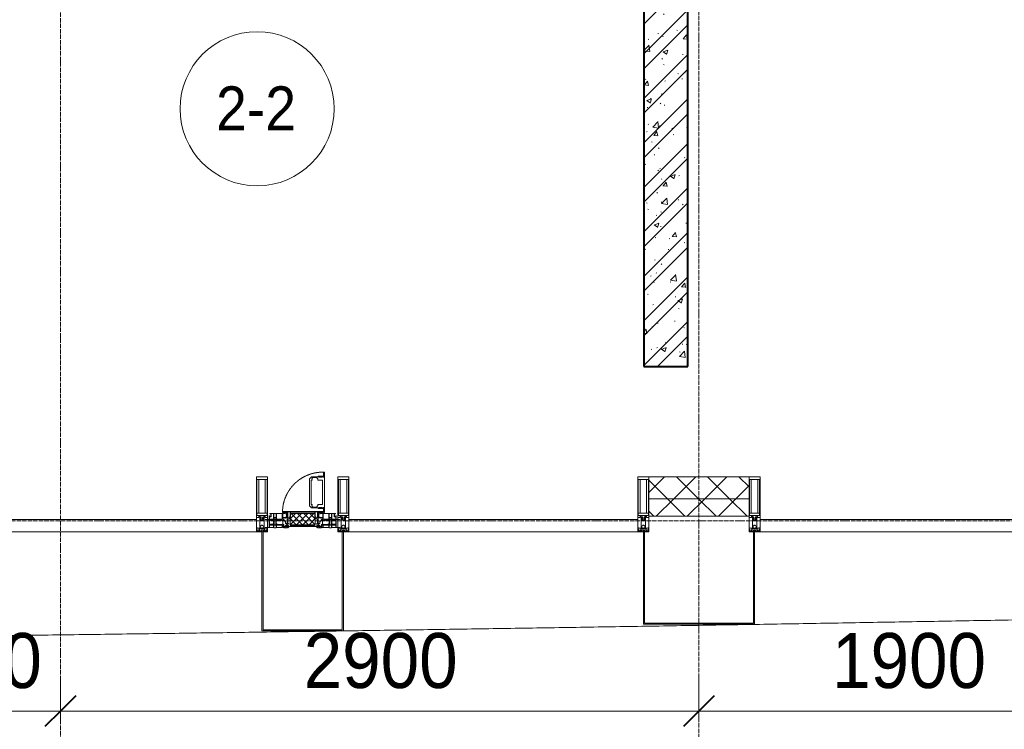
# Model space of a CAD drawing. Header units: millimetres. Extents: x 5617 to 183965, y 7718 to 172958.
# Tile 67 of 120: x 69239 to 73712, y 14453 to 17675. Entities that reach past the tile are written whole.
import ezdxf

# ---------------------------------------------------------------- set-up
doc = ezdxf.new("R2010")
doc.units = ezdxf.units.MM
for name, pattern in [('-D1-02х01', [3, 2, -1]), ('ADSK_Линия сетки', [25, 20, -2.5, 0, -2.5]), ('Линия сетки', [25, 20, -2.5, 0, -2.5])]:
    doc.linetypes.add(name, pattern=pattern)
for name, color, linetype, lineweight in [('Импосты витража', 7, 'Continuous', 18), ('Колонны', 7, 'Continuous', 18), ('Марки помещений', 7, 'Continuous', 20), ('Окна', 7, 'Continuous', 18), ('Оси', 7, 'Continuous', 9), ('Панели витража', 7, 'Continuous', 18), ('Размеры', 7, 'Continuous', 9), ('Размеры-100', 7, 'Continuous', 9), ('Стены разрез', 7, 'Continuous', 40), ('Стены штриховка', 7, 'Continuous', 40), ('Форма', 7, 'Continuous', 18), ('Элементы узлов', 7, 'Continuous', 18)]:
    doc.layers.add(name, color=color, linetype=linetype, lineweight=lineweight)
doc.styles.add('Arial', font='arial.ttf', dxfattribs={"width": 0.9, "height": 250})
doc.styles.add('Arial_3', font='arial.ttf', dxfattribs={"width": 0.9, "height": 200})
doc.dimstyles.new('Основной_2_5_мм', dxfattribs={"dimscale": 304.8, "dimtxt": 255.06485, "dimasz": 0.463911, "dimexe": 0.492126, "dimexo": 0.492126, "dimgap": 0.098425, "dimtad": 1, "dimdec": 0, "dimdsep": 46, "dimtxsty": 'Arial', "dimblk1": 'OBLIQUE', "dimblk2": 'OBLIQUE', "dimsah": 1, "dimcen": 0.09, "dimdle": 0.492126, "dimazin": 2, "dimtfac": 1, "dimtdec": 4, "dimtix": 1, "dimtmove": 0, "dimatfit": 3, "dimfxl": 1, "dimtvp": 1, "dimtolj": 1, "dimtzin": 0, "dimlwd": 20, "dimlwe": 20, "dimarcsym": 2})
pattern_1 = [(45, (0, 0), (-70.71068, 70.71068), []), (135, (0, 0), (-70.71068, -70.71068), [])]

# ---------------------------------------------------------------- blocks, each defined once
blk = doc.blocks.new('135_SLK_K4_AR_rvt-1-МКСС_К4_L05_18_600_')
at = {"layer": 'Стены разрез', "lineweight": 9, "true_color": 0xcccccc}
h = blk.add_hatch(dxfattribs=at)
h.set_pattern_fill('FP_1', color=254, style=0, pattern_type=2)
h.set_pattern_definition([(50, (0, 0), (218.62117, -19.1268), [22.86, -251.46]), (355, (0, 0), (-42.29187, 229.2684), [18.288, -201.168]), (100.451, (18.22, -1.6), (176.33107, 210.13963), [19.428, -213.708]), (46.184, (0, 60.96), (325.29495, -50.45164), [34.29, -377.19]), (96.636, (27.1, 56.76), (284.883, 296.91266), [29.142, -320.562]), (351.184, (0, 60.96), (284.8858, 296.9107), [27.432, -301.752]), (21, (30.48, 45.72), (181.93753, -122.71832), [22.86, -251.46]), (326, (30.48, 45.72), (74.16223, 221.0262), [18.288, -201.168]), (71.451, (45.64, 35.5), (256.10035, 98.30526), [19.428, -213.708]), (37.5, (0, 0), (3.70639, 101.465895), [3.353, -195.377, 3.353, -200.863, -201.93]), (37.5, (0, 0), (3.70639, 101.465895), [-402.946, 3.353, -198.577]), (7.5, (0, 0), (80.18358, 120.21653), [3.353, -113.081, 3.353, -190.805, -76.962]), (7.5, (0, 0), (80.18358, 120.21653), [-310.591, 3.353, -73.609]), (327.5, (-67.97, 0), (162.708646, -6.87497), [3.353, -72.847, 3.353, -234.391, -315.468]), (327.5, (-67.97, 0), (162.708646, -6.87497), [-313.944, 3.353, -312.115]), (317.5, (-98.45, 0), (177.75468, 30.51183), [3.353, -95.707, 3.353, -154.534, -224.028]), (317.5, (-98.45, 0), (177.75468, 30.51183), [-256.946, 3.353, -220.675])])
h.paths.add_polyline_path([(122100, 16100), (122300, 16100), (122300, 20650), (122100, 20650), (122100, 16976.3)])
h = blk.add_hatch(dxfattribs=at)
h.set_pattern_fill('FP_2', color=254, style=0, pattern_type=2)
h.set_pattern_definition([(45, (0, 0), (-101.02788, 101.02788), []), (45, (67.35, 0), (-101.02788, 101.02788), [])])
h.paths.add_polyline_path([(122100, 16100), (122300, 16100), (122300, 20650), (122100, 20650), (122100, 16976.3)])
at = {"layer": 'Стены разрез', "color": 254, "true_color": 0xcccccc}
for p, q in [((122100, 20650), (122100, 16100)), ((122300, 16100), (122300, 19100)), ((122100, 16100), (122300, 16100))]:
    blk.add_line(p, q, dxfattribs=at)
blk = doc.blocks.new('System Panel - A_PAN_Glass-7506762-МКСС_К4_L05_18_600_')
at = {"layer": 'Панели витража', "color": 254, "lineweight": 5, "true_color": 0xcccccc}
for p, q in [((656.25, 55), (-656.25, 55)), ((-656.25, 55), (-656.25, 0)), ((656.25, 0), (656.25, 55)), ((-656.25, 0), (656.25, 0))]:
    blk.add_line(p, q, dxfattribs=at)
blk = doc.blocks.new('Rectangular Mullion - 50Wx250H-2623690-МКСС_К4_L05_18_600_')
at = {"layer": 'Элементы узлов', "color": 254, "lineweight": 5, "true_color": 0xcccccc}
for p, q in [((-25, 65.2), (-25, 250)), ((-25, 250), (0, 250)), ((-23, 237.3), (0, 237.3)), ((-23, 237.3), (-23, 73.6)), ((-14.9, 84), (-14.9, 237.3)), ((25, 250), (0, 250)), ((23, 237.3), (0, 237.3)), ((14.9, 84), (14.9, 237.3)), ((23, 237.3), (23, 73.6)), ((25, 65.2), (25, 250)), ((-14, 65.2), (-25, 65.2)), ((0, 84), (-23, 84)), ((-0.5, 73.6), (-23, 73.6)), ((-14, 71.3), (-14, 65.2)), ((-10, 71.3), (-14, 71.3)), ((-10, 53), (-10, 71.3)), ((-8.7, 53), (-10, 53)), ((-10, 53), (-10, 17)), ((-8.7, 53), (-7, 54.7)), ((-7, 65.2), (-5.9, 67.3)), ((-7, 65.2), (-7, 54.7)), ((-4.1, 67.3), (-5.9, 67.3)), ((-4.1, 67.3), (-2.9, 65.1)), ((-2.9, 65.1), (-2.9, 54.6)), ((-1.3, 53), (-2.9, 54.6)), ((0, 53), (-1.3, 53)), ((0, 84), (23, 84)), ((0, 53), (1.3, 53)), ((0.5, 73.6), (23, 73.6)), ((1.3, 53), (2.9, 54.6)), ((4.1, 67.3), (2.9, 65.1)), ((2.9, 65.1), (2.9, 54.6)), ((4.1, 67.3), (5.9, 67.3)), ((7, 65.2), (5.9, 67.3)), ((7, 65.2), (7, 54.7)), ((8.7, 53), (7, 54.7)), ((8.7, 53), (10, 53)), ((10, 71.3), (14, 71.3)), ((10, 53), (10, 71.3)), ((10, 53), (10, 17)), ((14, 71.3), (14, 65.2)), ((14, 65.2), (25, 65.2)), ((-23.8, 14.6), (-25, 14.2)), ((-25, 0), (-25, 14.2)), ((-22.3, 17), (-23.8, 17)), ((-23.8, 17), (-23.8, 14.6)), ((-22.5, 10.6), (-23.8, 14.6)), ((-22.5, 10.6), (-23.7, 9.9)), ((-23.7, 1.3), (-23.7, 9.9)), ((-23.7, 1.3), (-11.8, 1.3)), ((-23.2, 10.2), (-22.5, 8)), ((-22.5, 8), (-22.5, 4.5)), ((-21.3, 4.5), (-22.5, 4.5)), ((-22.3, 17), (-22.3, 16)), ((-22.3, 16), (-21.3, 16)), ((-19, 17.6), (-21.3, 16)), ((-21.3, 4.5), (-21.3, 6.5)), ((-21.3, 6.5), (-14.2, 6.5)), ((-18.4, 16.6), (-19, 17.6)), ((-7.4, 16.6), (-18.4, 16.6)), ((-14.2, 6.5), (-14.2, 4.5)), ((-13.2, 4.5), (-14.2, 4.5)), ((-13.2, 4.5), (-12.2, 7.2)), ((-12.7, 7.6), (-11.3, 11.4)), ((-12.7, 7.6), (-11.8, 6.9)), ((-12.2, 9), (-12.2, 14.8)), ((-12.2, 14.8), (0, 14.8)), ((-11.8, 1.3), (-11.8, 6.9)), ((-10.5, 11.2), (-11.3, 11.4)), ((-10.5, 1.5), (-10.5, 11.2)), ((-4.8, 1.5), (-10.5, 1.5)), ((-10, 17), (-7.5, 17)), ((-8.5, 23), (-1.5, 30)), ((-8.5, 18.5), (-8.5, 23)), ((-7.5, 18.5), (-8.5, 18.5)), ((-7.5, 17), (-7.5, 18.5)), ((-7.4, 18), (-7.4, 16.6)), ((-2.6, 18), (-7.4, 18)), ((0, 8), (-4.8, 8)), ((-4.8, 1.5), (-4.8, 8)), ((-2.6, 18), (-2.6, 16.8)), ((-2.6, 16.8), (0, 16.8)), ((-1.5, 30), (0, 30)), ((1.5, 30), (0, 30)), ((2.6, 16.8), (0, 16.8)), ((0, 14.8), (0, 16.8)), ((0, 14.8), (0, 16.8)), ((12.2, 14.8), (0, 14.8)), ((0, 0), (0, 8)), ((0, 8), (4.8, 8)), ((0, 0), (0, 8)), ((8.5, 23), (1.5, 30)), ((2.6, 18), (2.6, 16.8)), ((2.6, 18), (7.4, 18)), ((4.8, 1.5), (4.8, 8)), ((4.8, 1.5), (10.5, 1.5)), ((7.4, 18), (7.4, 16.6)), ((7.4, 16.6), (18.4, 16.6)), ((7.5, 18.5), (8.5, 18.5)), ((7.5, 17), (7.5, 18.5)), ((10, 17), (7.5, 17)), ((8.5, 18.5), (8.5, 23)), ((10.5, 11.2), (11.3, 11.4)), ((10.5, 1.5), (10.5, 11.2)), ((12.7, 7.6), (11.3, 11.4)), ((12.7, 7.6), (11.8, 6.9)), ((11.8, 1.3), (11.8, 6.9)), ((23.7, 1.3), (11.8, 1.3)), ((12.2, 9), (12.2, 14.8)), ((13.2, 4.5), (12.2, 7.2)), ((13.2, 4.5), (14.2, 4.5)), ((21.3, 6.5), (14.2, 6.5)), ((14.2, 6.5), (14.2, 4.5)), ((18.4, 16.6), (19, 17.6)), ((19, 17.6), (21.3, 16)), ((22.3, 16), (21.3, 16)), ((21.3, 4.5), (21.3, 6.5)), ((21.3, 4.5), (22.5, 4.5)), ((22.3, 17), (22.3, 16)), ((22.3, 17), (23.8, 17)), ((22.5, 10.6), (23.8, 14.6)), ((22.5, 10.6), (23.7, 9.9)), ((23.2, 10.2), (22.5, 8)), ((22.5, 8), (22.5, 4.5)), ((23.7, 1.3), (23.7, 9.9)), ((23.8, 17), (23.8, 14.6)), ((23.8, 14.6), (25, 14.2)), ((25, 0), (25, 14.2)), ((-25, 0), (0, 0)), ((25, 0), (0, 0))]:
    blk.add_line(p, q, dxfattribs=at)
for centre, start, end in [((-0.5, 73.1), 360, 90), ((0.5, 73.1), 90, 180)]:
    blk.add_arc(centre, 0.5, start, end, dxfattribs=at)
blk = doc.blocks.new('Rectangular Mullion - R_StandardFrame_50Wx250H-V47-МКСС_К4_L05_18_600_')
at = {"layer": 'Импосты витража', "color": 254, "lineweight": 5, "true_color": 0xcccccc}
for p, q in [((-25, -250), (-25, 0)), ((-25, 0), (0, 0)), ((5, 0), (25, 0)), ((25, 0), (25, -250)), ((25, -250), (-25, -250))]:
    blk.add_line(p, q, dxfattribs=at)
blk = doc.blocks.new('Rectangular Mullion - R_StandardFrame_50Wx250H-7506756-МКСС_К4_L05_18_600_')
at = {"layer": 'Импосты витража', "color": 254, "lineweight": 5, "true_color": 0xcccccc}
for p, q in [((-25, -250), (-25, 0)), ((-25, 0), (-5, 0)), ((0, 0), (25, 0)), ((25, 0), (25, -250)), ((25, -250), (-25, -250))]:
    blk.add_line(p, q, dxfattribs=at)
blk = doc.blocks.new('A_PAN_Створка - 383мм-V52-МКСС_К4_L05_18_600_')
at = {"layer": 'Панели витража', "lineweight": 5, "true_color": 0xcccccc}
h = blk.add_hatch(dxfattribs=at)
h.set_pattern_fill('FP_7', color=254, style=0, pattern_type=2)
h.set_pattern_definition([(45, (-120550, -15350), (-14.1421356, 14.1421356), []), (135, (-120550, -15350), (-14.1421356, -14.1421356), [])])
h.paths.add_polyline_path([(-54.5, 31.8), (54.5, 31.8), (54.9, 34.1), (57.2, 36.4), (57.2, 60.8), (54.6, 63.4), (53.6, 82.7), (-54.6, 81.8), (-54.6, 63.4), (-57.2, 60.8), (-57.2, 36.4), (-54.9, 34.1)])
at = {"layer": 'Окна', "color": 7, "lineweight": 5, "true_color": 0xf4f4f4}
for p, q in [((95.1, 270.5), (95.1, 252.9)), ((99.6, 270.5), (95.1, 270.5)), ((99.6, 270.5), (99.6, 87.5)), ((39.7, 249), (31.1, 240.4)), ((31.1, 117.6), (31.1, 240.4)), ((41.4, 234.2), (39.1, 233.8)), ((39.1, 179), (39.1, 233.8)), ((70.1, 249), (39.7, 249)), ((41.4, 234.2), (43.5, 236.3)), ((45, 244.7), (42.3, 239.8)), ((42.3, 239.8), (43.5, 236.3)), ((45.9, 246.8), (45, 244.7)), ((63.3, 246.8), (45.9, 246.8)), ((64.1, 245), (63.3, 246.8)), ((64.1, 245), (66.7, 241)), ((66.7, 241), (68.6, 239.7)), ((68.6, 239.7), (68.6, 236.4)), ((68.6, 236.4), (71.1, 233.9)), ((70.1, 252.9), (70.1, 249)), ((95.1, 252.9), (70.1, 252.9)), ((71.1, 233.9), (89.5, 233.9)), ((74.1, 248.4), (74.1, 252.9)), ((89.1, 248.4), (74.1, 248.4)), ((89.1, 252.9), (89.1, 248.4)), ((89.5, 233.9), (90.6, 232.8)), ((90.6, 125.2), (90.6, 232.8)), ((93.1, 248.4), (93.1, 252.9)), ((97.9, 248.4), (93.1, 248.4)), ((97.9, 262.4), (95.1, 262.4)), ((97.9, 262.4), (97.9, 248.4)), ((39.1, 179), (39.1, 124.2)), ((39.7, 109), (31.1, 117.6)), ((41.4, 123.8), (39.1, 124.2)), ((70.1, 109), (39.7, 109)), ((41.4, 123.8), (43.5, 121.7)), ((42.3, 118.2), (43.5, 121.7)), ((45, 113.3), (42.3, 118.2)), ((45.9, 111.2), (45, 113.3)), ((63.3, 111.2), (45.9, 111.2)), ((64.1, 113), (63.3, 111.2)), ((64.1, 113), (66.7, 117)), ((66.7, 117), (68.6, 118.3)), ((68.6, 121.6), (71.1, 124.1)), ((68.6, 118.3), (68.6, 121.6)), ((70.1, 105.1), (70.1, 109)), ((95.1, 105.1), (70.1, 105.1)), ((71.1, 124.1), (89.5, 124.1)), ((74.1, 109.6), (74.1, 105.1)), ((89.1, 109.6), (74.1, 109.6)), ((89.1, 105.1), (89.1, 109.6)), ((89.5, 124.1), (90.6, 125.2)), ((93.1, 109.6), (93.1, 105.1)), ((97.9, 109.6), (93.1, 109.6)), ((95.1, 87.5), (95.1, 105.1)), ((97.9, 95.6), (95.1, 95.6)), ((97.9, 95.6), (97.9, 109.6)), ((99.6, 87.5), (95.1, 87.5))]:
    blk.add_line(p, q, dxfattribs=at)
at = {"layer": 'Окна', "color": 254, "lineweight": 5, "true_color": 0xcccccc}
for p, q in [((-91.5, 92), (91.5, 92)), ((-91.5, 87.5), (-91.5, 92)), ((91.5, 92), (91.5, 87.5)), ((-171, 55.5), (-152, 55.5)), ((-152, 20), (-152, 73.5)), ((-150.5, 69.5), (-150.5, 73.5)), ((-145, 69.5), (-150.5, 69.5)), ((-150.5, 33.6), (-150.5, 68)), ((-150.5, 68), (-143.5, 68)), ((-150.5, 56.6), (-132.4, 56.6)), ((-136.4, 52.4), (-150.5, 52.4)), ((-148.5, 82.5), (-132.4, 82.5)), ((-148.5, 81), (-148.5, 82.5)), ((-143.5, 81), (-148.5, 81)), ((-145, 69.5), (-145, 79.5)), ((-143.5, 68), (-143.5, 81)), ((-137.2, 54.8), (-135.8, 50.8)), ((-132.5, 54.8), (-137.2, 54.8)), ((-132.1, 49), (-135.8, 50.8)), ((-132.5, 53.8), (-133.4, 52)), ((-133.4, 52), (-130.1, 50.4)), ((-132.5, 53.8), (-132.5, 54.8)), ((-132.4, 56.6), (-132.4, 82.5)), ((-132.1, 49), (-132.1, 36.8)), ((-131, 82.5), (-120.8, 82.5)), ((-131, 82.5), (-131, 64.6)), ((-131, 64.6), (-120.8, 64.6)), ((-131, 56.5), (-131, 62.6)), ((-120.8, 62.6), (-131, 62.6)), ((-131, 56.5), (-120.8, 56.5)), ((-131, 55.1), (-131, 52.7)), ((-120.8, 55.1), (-131, 55.1)), ((-129.4, 51.1), (-131, 52.7)), ((-130.1, 50.4), (-129.4, 51.1)), ((-130.1, 35.3), (-130.1, 50.4)), ((-122.4, 51.1), (-120.8, 52.7)), ((-121.7, 50.4), (-122.4, 51.1)), ((-118.4, 52), (-121.7, 50.4)), ((-121.7, 35.3), (-121.7, 50.4)), ((-120.8, 82.5), (-120.8, 64.6)), ((-120.8, 56.5), (-120.8, 62.6)), ((-120.8, 55.1), (-120.8, 52.7)), ((-119.7, 49), (-115.9, 50.8)), ((-119.7, 49), (-119.7, 36.8)), ((-119.3, 82.5), (-92.5, 82.5)), ((-119.3, 56.6), (-119.3, 82.5)), ((-92.5, 56.6), (-119.3, 56.6)), ((-119.3, 54.8), (-114.6, 54.8)), ((-119.3, 53.8), (-119.3, 54.8)), ((-119.3, 53.8), (-118.4, 52)), ((-114.6, 54.8), (-115.9, 50.8)), ((-94.1, 52.5), (-115.3, 52.5)), ((-89.9, 50.9), (-94.1, 52.5)), ((-92.5, 56.6), (-92.5, 82.5)), ((-73.9, 87.5), (-91.5, 87.5)), ((-90.8, 82.5), (-79.5, 82.5)), ((-90.8, 64.6), (-90.8, 82.5)), ((-80.1, 64.6), (-90.8, 64.6)), ((-90.8, 62.7), (-90.8, 56.6)), ((-80.4, 62.7), (-90.8, 62.7)), ((-90.8, 56.6), (-85.9, 56.6)), ((-89.9, 52.2), (-88.6, 53.5)), ((-89.9, 52.2), (-89.9, 50.9)), ((-89.9, 35.1), (-89.9, 50.9)), ((-85.9, 53.5), (-88.6, 53.5)), ((-85.9, 56.6), (-85.9, 53.5)), ((-85.9, 53.5), (-78, 45.6)), ((-85, 84), (-85, 87.5)), ((-85, 87.5), (-78, 87.5)), ((-78, 84), (-85, 84)), ((-80.4, 61.1), (-80.4, 62.7)), ((-78, 61.1), (-80.4, 61.1)), ((-80.1, 66.1), (-80.1, 64.6)), ((-78, 66.1), (-80.1, 66.1)), ((-79.5, 82.5), (-79.5, 80.6)), ((-79.5, 80.6), (-78, 80.6)), ((-78, 87.5), (-78, 84)), ((-78, 66.1), (-78, 61.1)), ((-78, 45.6), (-78, 36.8)), ((-73.9, 62.5), (-73.9, 87.5)), ((-70, 62.5), (-73.9, 62.5)), ((-70, 32.1), (-70, 62.5)), ((70, 62.5), (70, 32.1)), ((73.9, 62.5), (70, 62.5)), ((73.9, 87.5), (73.9, 62.5)), ((91.5, 87.5), (73.9, 87.5)), ((78, 87.5), (78, 84)), ((85, 87.5), (78, 87.5)), ((78, 84), (85, 84)), ((79.5, 80.6), (78, 80.6)), ((78, 66.1), (78, 61.1)), ((78, 66.1), (80.1, 66.1)), ((78, 61.1), (80.4, 61.1)), ((85.9, 53.5), (78, 45.6)), ((78, 45.6), (78, 36.8)), ((90.8, 82.5), (79.5, 82.5)), ((79.5, 82.5), (79.5, 80.6)), ((80.1, 66.1), (80.1, 64.6)), ((80.1, 64.6), (90.8, 64.6)), ((80.4, 62.7), (90.8, 62.7)), ((80.4, 61.1), (80.4, 62.7)), ((85, 84), (85, 87.5)), ((85.9, 56.6), (85.9, 53.5)), ((90.8, 56.6), (85.9, 56.6)), ((85.9, 53.5), (88.6, 53.5)), ((89.9, 52.2), (88.6, 53.5)), ((89.9, 50.9), (94.1, 52.5)), ((89.9, 52.2), (89.9, 50.9)), ((89.9, 35.1), (89.9, 50.9)), ((90.8, 64.6), (90.8, 82.5)), ((90.8, 62.7), (90.8, 56.6)), ((119.3, 82.5), (92.5, 82.5)), ((92.5, 56.6), (92.5, 82.5)), ((92.5, 56.6), (119.3, 56.6)), ((94.1, 52.5), (115.3, 52.5)), ((114.6, 54.8), (115.9, 50.8)), ((119.3, 54.8), (114.6, 54.8)), ((119.7, 49), (115.9, 50.8)), ((119.3, 53.8), (118.4, 52)), ((118.4, 52), (121.7, 50.4)), ((119.3, 56.6), (119.3, 82.5)), ((119.3, 53.8), (119.3, 54.8)), ((119.7, 49), (119.7, 36.8)), ((120.8, 82.5), (120.8, 64.6)), ((131, 82.5), (120.8, 82.5)), ((131, 64.6), (120.8, 64.6)), ((120.8, 56.5), (120.8, 62.6)), ((120.8, 62.6), (131, 62.6)), ((131, 56.5), (120.8, 56.5)), ((120.8, 55.1), (120.8, 52.7)), ((120.8, 55.1), (131, 55.1)), ((122.4, 51.1), (120.8, 52.7)), ((121.7, 50.4), (122.4, 51.1)), ((121.7, 35.3), (121.7, 50.4)), ((129.4, 51.1), (131, 52.7)), ((130.1, 50.4), (129.4, 51.1)), ((133.4, 52), (130.1, 50.4)), ((130.1, 35.3), (130.1, 50.4)), ((131, 82.5), (131, 64.6)), ((131, 56.5), (131, 62.6)), ((131, 55.1), (131, 52.7)), ((132.1, 49), (135.8, 50.8)), ((132.1, 49), (132.1, 36.8)), ((132.4, 56.6), (132.4, 82.5)), ((148.5, 82.5), (132.4, 82.5)), ((150.5, 56.6), (132.4, 56.6)), ((132.5, 54.8), (137.2, 54.8)), ((132.5, 53.8), (132.5, 54.8)), ((132.5, 53.8), (133.4, 52)), ((137.2, 54.8), (135.8, 50.8)), ((136.4, 52.4), (150.5, 52.4)), ((143.5, 81), (148.5, 81)), ((143.5, 68), (143.5, 81)), ((150.5, 68), (143.5, 68)), ((145, 69.5), (145, 79.5)), ((145, 69.5), (150.5, 69.5)), ((148.5, 81), (148.5, 82.5)), ((150.5, 69.5), (150.5, 73.5)), ((150.5, 33.6), (150.5, 68)), ((152, 20), (152, 73.5)), ((171, 55.5), (152, 55.5)), ((-171, 18.5), (-153.5, 18.5)), ((-153.5, 18.5), (-152, 20)), ((-136.3, 33.6), (-150.5, 33.6)), ((-150.5, 29.4), (-132.4, 29.4)), ((-150.5, 17), (-150.5, 29.4)), ((-132.4, 18.6), (-150.5, 18.6)), ((-137.2, 31), (-135.8, 35)), ((-132.5, 31), (-137.2, 31)), ((-132.1, 36.8), (-135.8, 35)), ((-133.4, 33.7), (-130.1, 35.3)), ((-132.5, 31.9), (-133.4, 33.7)), ((-132.5, 31.9), (-132.5, 31)), ((-132.4, 29.4), (-132.4, 18.6)), ((-129.4, 34.6), (-131, 33)), ((-131, 30.9), (-131, 33)), ((-120.8, 30.9), (-131, 30.9)), ((-131, 29.5), (-120.8, 29.5)), ((-131, 18.2), (-131, 29.5)), ((-120.8, 18.2), (-131, 18.2)), ((-130.1, 35.3), (-129.4, 34.6)), ((-121.7, 35.3), (-122.4, 34.6)), ((-122.4, 34.6), (-120.8, 33)), ((-118.4, 33.7), (-121.7, 35.3)), ((-120.8, 30.9), (-120.8, 33)), ((-120.8, 18.2), (-120.8, 29.5)), ((-119.7, 36.8), (-115.9, 35)), ((-119.3, 31.9), (-118.4, 33.7)), ((-119.3, 31.9), (-119.3, 31)), ((-119.3, 31), (-114.6, 31)), ((-92.5, 29.4), (-119.3, 29.4)), ((-119.3, 29.4), (-119.3, 18.6)), ((-119.3, 18.6), (-92.5, 18.6)), ((-114.6, 31), (-115.9, 35)), ((-94.1, 33.5), (-115.4, 33.5)), ((-89.9, 35.1), (-94.1, 33.5)), ((-92.5, 18.6), (-92.5, 29.4)), ((-90.8, 18.5), (-90.8, 29.4)), ((-90.8, 29.4), (-85.9, 29.4)), ((-87.3, 18.5), (-90.8, 18.5)), ((-89.9, 32.5), (-89.9, 35.1)), ((-85.9, 32.5), (-89.9, 32.5)), ((-87.3, 21.9), (-85.9, 21.9)), ((-87.3, 20.4), (-87.3, 21.9)), ((-87.3, 20.4), (-87.3, 18.5)), ((-84.8, 20.4), (-87.3, 20.4)), ((-85.9, 29.4), (-85.9, 32.5)), ((-85.9, 21.9), (-85.9, 29.4)), ((-85.9, 18.2), (-85.9, 20.4)), ((-75.9, 18.2), (-85.9, 18.2)), ((-83.4, 20.4), (-84.8, 20.4)), ((-70, 33.8), (-83.4, 20.4)), ((-78, 36.8), (-70, 36.8)), ((-75.9, 23.5), (-73, 23.5)), ((-75.9, 21.5), (-75.9, 23.5)), ((-75.9, 21.5), (-75.9, 18.2)), ((-74.9, 21.5), (-75.9, 21.5)), ((-74.9, 17.9), (-74.9, 21.5)), ((-68.9, 17.9), (-74.9, 17.9)), ((-67.2, 29.3), (-73, 23.5)), ((-70, 36.8), (-70, 33.8)), ((-61.4, 23.5), (-70, 32.1)), ((-68.9, 21.5), (-68.9, 17.9)), ((-67.9, 21.5), (-68.9, 21.5)), ((-67.9, 23.5), (-64.6, 26.8)), ((-67.9, 23.5), (-64.6, 26.8)), ((-67.9, 21.5), (-67.9, 23.5)), ((-67.9, 17), (-67.9, 23.5)), ((-61.4, 23.5), (-67.9, 17)), ((-64.6, 26.8), (-67.2, 29.3)), ((-64.6, 26.8), (-61.4, 23.5)), ((61.4, 23.5), (-61.4, 23.5)), ((70, 32.1), (61.4, 23.5)), ((61.4, 23.5), (64.6, 26.8)), ((67.9, 17), (61.4, 23.5)), ((64.6, 26.8), (67.2, 29.3)), ((67.9, 23.5), (64.6, 26.8)), ((64.6, 26.8), (67.9, 23.5)), ((67.2, 29.3), (73, 23.5)), ((67.9, 21.5), (67.9, 23.5)), ((67.9, 23.5), (67.9, 17)), ((67.9, 21.5), (68.9, 21.5)), ((68.9, 21.5), (68.9, 17.9)), ((68.9, 17.9), (74.9, 17.9)), ((70, 36.8), (70, 33.8)), ((78, 36.8), (70, 36.8)), ((70, 33.8), (83.4, 20.4)), ((75.9, 23.5), (73, 23.5)), ((74.9, 21.5), (75.9, 21.5)), ((74.9, 17.9), (74.9, 21.5)), ((75.9, 21.5), (75.9, 23.5)), ((75.9, 21.5), (75.9, 18.2)), ((75.9, 18.2), (85.9, 18.2)), ((83.4, 20.4), (84.8, 20.4)), ((84.8, 20.4), (87.3, 20.4)), ((85.9, 32.5), (89.9, 32.5)), ((85.9, 29.4), (85.9, 32.5)), ((85.9, 21.9), (85.9, 29.4)), ((90.8, 29.4), (85.9, 29.4)), ((87.3, 21.9), (85.9, 21.9)), ((85.9, 18.2), (85.9, 20.4)), ((87.3, 20.4), (87.3, 21.9)), ((87.3, 20.4), (87.3, 18.5)), ((87.3, 18.5), (90.8, 18.5)), ((89.9, 35.1), (94.1, 33.5)), ((89.9, 32.5), (89.9, 35.1)), ((90.8, 18.5), (90.8, 29.4)), ((92.5, 18.6), (92.5, 29.4)), ((92.5, 29.4), (119.3, 29.4)), ((119.3, 18.6), (92.5, 18.6)), ((94.1, 33.5), (115.4, 33.5)), ((114.6, 31), (115.9, 35)), ((119.3, 31), (114.6, 31)), ((119.7, 36.8), (115.9, 35)), ((118.4, 33.7), (121.7, 35.3)), ((119.3, 31.9), (118.4, 33.7)), ((119.3, 31.9), (119.3, 31)), ((119.3, 29.4), (119.3, 18.6)), ((122.4, 34.6), (120.8, 33)), ((120.8, 30.9), (120.8, 33)), ((120.8, 30.9), (131, 30.9)), ((120.8, 18.2), (120.8, 29.5)), ((131, 29.5), (120.8, 29.5)), ((120.8, 18.2), (131, 18.2)), ((121.7, 35.3), (122.4, 34.6)), ((130.1, 35.3), (129.4, 34.6)), ((129.4, 34.6), (131, 33)), ((133.4, 33.7), (130.1, 35.3)), ((131, 30.9), (131, 33)), ((131, 18.2), (131, 29.5)), ((132.1, 36.8), (135.8, 35)), ((150.5, 29.4), (132.4, 29.4)), ((132.4, 29.4), (132.4, 18.6)), ((132.4, 18.6), (150.5, 18.6)), ((132.5, 31.9), (133.4, 33.7)), ((132.5, 31.9), (132.5, 31)), ((132.5, 31), (137.2, 31)), ((137.2, 31), (135.8, 35)), ((136.3, 33.6), (150.5, 33.6)), ((150.5, 17), (150.5, 29.4)), ((153.5, 18.5), (152, 20)), ((171, 18.5), (153.5, 18.5))]:
    blk.add_line(p, q, dxfattribs=at)
at = {"layer": 'Окна', "color": 254, "linetype": '-D1-02х01', "lineweight": 5, "true_color": 0xcccccc}
blk.add_arc((91.4, 87.5), 183, 88.8555, 178.5909, dxfattribs=at)
at = {"layer": 'Элементы узлов', "color": 254, "lineweight": 5, "true_color": 0xcccccc}
for p, q in [((-91.5, 92), (-91.5, 87.5)), ((-91.5, 92), (91.5, 92)), ((-83.4, 90.3), (-69.4, 90.3)), ((-83.4, 90.3), (-83.4, 87.5)), ((-69.4, 90.3), (-69.4, 85.5)), ((-67.9, 89.3), (-66.9, 90.3)), ((-66.9, 90.3), (-57.4, 90.3)), ((-57.4, 90.3), (-56.4, 89.4)), ((-53.9, 90.3), (-54.9, 89.3)), ((53.9, 90.3), (-53.9, 90.3)), ((53.9, 90.3), (54.9, 89.3)), ((57.4, 90.3), (56.4, 89.4)), ((66.9, 90.3), (57.4, 90.3)), ((67.9, 89.3), (66.9, 90.3)), ((69.4, 90.3), (69.4, 85.5)), ((83.4, 90.3), (69.4, 90.3)), ((83.4, 90.3), (83.4, 87.5)), ((91.5, 92), (91.5, 87.5)), ((-91.5, 87.5), (-73.9, 87.5)), ((-73.9, 87.5), (-73.9, 62.5)), ((-69.4, 85.5), (-73.9, 85.5)), ((-73.9, 81.5), (-69.4, 81.5)), ((-69.4, 66.5), (-73.9, 66.5)), ((-73.9, 62.5), (-70, 62.5)), ((-70, 62.5), (-70, 32.1)), ((-69.4, 81.5), (-69.4, 66.5)), ((-67.9, 62.5), (-67.9, 89.3)), ((-61.7, 62.5), (-67.9, 62.5)), ((-66, 56.5), (-67.8, 55.7)), ((-67.8, 55.7), (-67.8, 38.3)), ((-66, 56.5), (-62, 59.1)), ((-62, 59.1), (-60.7, 61)), ((-60.1, 67.7), (-61.7, 64.9)), ((-61.7, 64.9), (-61.7, 62.5)), ((-60.7, 61), (-57.4, 61)), ((-56.4, 67.7), (-60.1, 67.7)), ((-57.4, 61), (-54.9, 63.5)), ((-54.6, 63.4), (-57.2, 60.8)), ((-57.2, 60.8), (-57.2, 36.4)), ((-56.4, 89.4), (-56.4, 67.7)), ((-54.9, 89.3), (-54.9, 85.6)), ((-54.9, 85.6), (-53.9, 84.6)), ((-54.9, 81.9), (-53.8, 83)), ((-54.9, 63.5), (-54.9, 81.9)), ((-53.6, 82.7), (-54.6, 81.8)), ((-54.6, 81.8), (-54.6, 63.4)), ((-53.9, 84.6), (53.9, 84.6)), ((53.8, 83), (-53.8, 83)), ((53.6, 82.7), (-53.6, 82.7)), ((54.6, 81.8), (53.6, 82.7)), ((54.9, 81.9), (53.8, 83)), ((54.9, 85.6), (53.9, 84.6)), ((54.6, 63.4), (54.6, 81.8)), ((57.2, 60.8), (54.6, 63.4)), ((54.9, 89.3), (54.9, 85.6)), ((54.9, 63.5), (54.9, 81.9)), ((57.4, 61), (54.9, 63.5)), ((56.4, 89.4), (56.4, 67.7)), ((56.4, 67.7), (60.1, 67.7)), ((57.2, 36.4), (57.2, 60.8)), ((60.7, 61), (57.4, 61)), ((60.1, 67.7), (61.7, 64.9)), ((62, 59.1), (60.7, 61)), ((61.7, 64.9), (61.7, 62.5)), ((61.7, 62.5), (67.9, 62.5)), ((66, 56.5), (62, 59.1)), ((66, 56.5), (67.8, 55.7)), ((67.8, 55.7), (67.8, 38.3)), ((67.9, 62.5), (67.9, 89.3)), ((69.4, 85.5), (73.9, 85.5)), ((69.4, 81.5), (69.4, 66.5)), ((73.9, 81.5), (69.4, 81.5)), ((69.4, 66.5), (73.9, 66.5)), ((70, 62.5), (70, 32.1)), ((73.9, 62.5), (70, 62.5)), ((91.5, 87.5), (73.9, 87.5)), ((73.9, 87.5), (73.9, 62.5)), ((-70, 32.1), (-61.4, 23.5)), ((-67.8, 38.3), (-65.7, 37.4)), ((-65.7, 37.4), (-60.8, 34.7)), ((61.4, 23.5), (-61.4, 23.5)), ((-60.8, 34.7), (-57.3, 35.9)), ((-55.2, 33.8), (-57.3, 35.9)), ((-57.2, 36.4), (-54.9, 34.1)), ((-55.2, 33.8), (-54.8, 31.5)), ((-54.9, 34.1), (-54.5, 31.8)), ((-53.9, 30.5), (-54.9, 29.5)), ((-54.9, 29.5), (-54.9, 25.8)), ((-54.9, 25.8), (-53.9, 24.8)), ((0, 31.5), (-54.8, 31.5)), ((-54.5, 31.8), (54.5, 31.8)), ((53.9, 30.5), (-53.9, 30.5)), ((-53.9, 24.8), (53.9, 24.8)), ((0, 31.5), (54.8, 31.5)), ((53.9, 30.5), (54.9, 29.5)), ((54.9, 25.8), (53.9, 24.8)), ((54.5, 31.8), (54.9, 34.1)), ((55.2, 33.8), (54.8, 31.5)), ((54.9, 34.1), (57.2, 36.4)), ((54.9, 29.5), (54.9, 25.8)), ((55.2, 33.8), (57.3, 35.9)), ((60.8, 34.7), (57.3, 35.9)), ((65.7, 37.4), (60.8, 34.7)), ((70, 32.1), (61.4, 23.5)), ((67.8, 38.3), (65.7, 37.4))]:
    blk.add_line(p, q, dxfattribs=at)
blk = doc.blocks.new('A_SLK_PAN_Type1 - Прямой тип панели-6537455-МКСС_К4_L05_18_600_')
at = {"layer": 'Колонны', "color": 254, "lineweight": 5, "true_color": 0xcccccc}
for p, q in [((-252.5, 420), (252.5, 420)), ((-252.5, 0), (-252.5, 420)), ((-247.5, 415), (-247.5, 0)), ((247.5, 415), (-247.5, 415)), ((247.5, 0), (247.5, 415)), ((252.5, 420), (252.5, 0)), ((-247.5, 0), (-252.5, 0)), ((252.5, 0), (247.5, 0))]:
    blk.add_line(p, q, dxfattribs=at)
blk = doc.blocks.new('A_SLK_PAN_Type1 - Прямой тип панели Ф-1_1-7500379-МКСС_К4_L05_18_600_')
at = {"layer": 'Колонны', "color": 254, "lineweight": 5, "true_color": 0xcccccc}
for p, q in [((-185, 450), (185, 450)), ((-185, 0), (-185, 450)), ((185, 450), (185, 0)), ((-180, 445), (-180, 0)), ((180, 445), (-180, 445)), ((180, 0), (180, 445)), ((-180, 0), (-185, 0)), ((185, 0), (180, 0))]:
    blk.add_line(p, q, dxfattribs=at)
blk = doc.blocks.new('135_SLK_K4_AR_FCD_rvt-1-МКСС_К4_L05_18_600_')
at = {"layer": 'Стены разрез', "lineweight": 5, "true_color": 0xcccccc}
h = blk.add_hatch(dxfattribs=at)
h.set_pattern_fill('FP_4', color=254, style=0, pattern_type=2)
h.set_pattern_definition(pattern_1)
h.paths.add_polyline_path([(122577.5, 15500), (122577.5, 15600), (122122.5, 15600), (122122.5, 15500)])
h = blk.add_hatch(dxfattribs=at)
h.set_pattern_fill('FP_4', color=254, style=0, pattern_type=2)
h.set_pattern_definition(pattern_1)
h.paths.add_polyline_path([(122577.5, 15420), (122577.5, 15500), (122122.5, 15500), (122122.5, 15420)])
at = {"layer": 'Стены разрез', "color": 254, "lineweight": 9, "true_color": 0xcccccc}
for p, q in [((122577.5, 15600), (122122.5, 15600)), ((122122.5, 15600), (122122.5, 15420)), ((122577.5, 15420), (122577.5, 15600)), ((122122.5, 15420), (122577.5, 15420))]:
    blk.add_line(p, q, dxfattribs=at)
at = {"layer": 'Стены штриховка', "color": 254, "lineweight": 9, "true_color": 0xcccccc}
blk.add_line((122577.5, 15500), (122122.5, 15500), dxfattribs=at)
at = {"layer": 'Форма', "color": 254, "lineweight": 9, "true_color": 0xcccccc}
blk.add_open_spline([(115402.5, 14841.8), (115450.8, 14842.1), (115604.9, 14843.1), (115864.6, 14844.8), (116181.8, 14847.2), (116499.1, 14849.7), (116816.4, 14852.4), (117133.5, 14855.3), (117450.7, 14858.4), (117768, 14861.6), (118085.3, 14865.1), (118402.4, 14868.6), (118719.6, 14872.4), (119036.9, 14876.2), (119354.1, 14880.3), (119671.3, 14884.4), (119988.4, 14888.7), (120305.7, 14893.2), (120623, 14897.8), (120940.1, 14902.5), (121257.2, 14907.3), (121574.5, 14912.2), (121891.8, 14917.3), (122208.9, 14922.4), (122526, 14927.7), (122843.3, 14933), (123160.6, 14938.5), (123477.7, 14944), (123794.8, 14949.6), (124059.2, 14954.4), (124270.8, 14958.2), (124482.2, 14962.1), (124746.5, 14967), (125010.7, 14971.9), (125222.2, 14975.9), (125380.9, 14978.9), (125539.5, 14981.9), (125751, 14985.9), (126015.2, 14991), (126332.3, 14997.1), (126596.7, 15002.2), (126808.3, 15006.4), (127019.7, 15010.5), (127283.9, 15015.7), (127548.1, 15020.9), (127759.6, 15025), (127918.3, 15028.2), (128077, 15031.3), (128288.5, 15035.5), (128552.6, 15040.7), (128816.8, 15045.9), (129028.3, 15050), (129187.1, 15053.2), (129345.8, 15056.3), (129557.2, 15060.4), (129821.3, 15065.5), (130085.5, 15070.6), (130297, 15074.7), (130455.8, 15077.7), (130614.6, 15080.8), (130826, 15084.8), (131037.2, 15088.7), (131248.5, 15092.6), (131407, 15095.5), (131565.7, 15098.4), (131724.6, 15101.3), (131883.4, 15104.1), (132041.9, 15106.9), (132200.4, 15109.7), (132358.7, 15112.4), (132517.1, 15115.1), (132675.6, 15117.8), (132807.9, 15119.9), (132913.8, 15121.7), (132993.3, 15122.9), (133072.8, 15124.2), (133178.7, 15125.9), (133310.8, 15127.9), (133469.1, 15130.4), (133627.4, 15132.7), (133785.7, 15135), (133944.2, 15137.3), (134076.5, 15139.1), (134182.5, 15140.5), (134262.2, 15141.5), (134341.8, 15142.6), (134447.7, 15143.9), (134579.7, 15145.5), (134737.9, 15147.4), (134896, 15149.1), (135054.1, 15150.8), (135212.6, 15152.4), (135345, 15153.6), (135451.2, 15154.5), (135531.1, 15155.2), (135611, 15155.8), (135717.5, 15156.6), (135850.6, 15157.6), (136010.2, 15158.5), (136222.4, 15159.6), (136486.6, 15160.6), (136696, 15160.9), (136800, 15160.9)], degree=3, knots=[-0.4216038, -0.4216038, -0.4216038, -0.4216038, -0.41875, -0.4125, -0.40625, -0.4, -0.39375, -0.3875, -0.38125, -0.375, -0.36875, -0.3625, -0.35625, -0.35, -0.34375, -0.3375, -0.33125, -0.325, -0.31875, -0.3125, -0.30625, -0.3, -0.29375, -0.2875, -0.28125, -0.275, -0.26875, -0.2625, -0.25625, -0.25, -0.246875, -0.24375, -0.2375, -0.23125, -0.228125, -0.225, -0.221875, -0.21875, -0.2125, -0.20625, -0.2, -0.196875, -0.19375, -0.1875, -0.18125, -0.178125, -0.175, -0.171875, -0.16875, -0.1625, -0.15625, -0.153125, -0.15, -0.146875, -0.14375, -0.1375, -0.13125, -0.128125, -0.125, -0.121875, -0.11875, -0.1125, -0.109375, -0.10625, -0.103125, -0.1, -0.096875, -0.09375, -0.090625, -0.0875, -0.084375, -0.08125, -0.078125, -0.0765625, -0.075, -0.0734375, -0.071875, -0.06875, -0.065625, -0.0625, -0.059375, -0.05625, -0.053125, -0.0515625, -0.05, -0.0484375, -0.046875, -0.04375, -0.040625, -0.0375, -0.034375, -0.03125, -0.028125, -0.0265625, -0.025, -0.0234375, -0.021875, -0.01875, -0.015625, -0.0125, -0.00625, 0, 0, 0, 0], dxfattribs=at)
at = {"layer": 'Импосты витража', "color": 254, "lineweight": 5, "true_color": 0xcccccc}
for p in [(120365, 15350), (120735, 15350), (122097.5, 15350), (122602.5, 15350)]:
    blk.add_blockref('Rectangular Mullion - 50Wx250H-2623690-МКСС_К4_L05_18_600_', p, dxfattribs=at)
at = {"layer": 'Импосты витража', "color": 254, "lineweight": 5, "true_color": 0xcccccc, "extrusion": (0, 0, -1), "rotation": 180}
for name, p in [('Rectangular Mullion - R_StandardFrame_50Wx250H-V47-МКСС_К4_L05_18_600_', (-120365, 15350)), ('Rectangular Mullion - R_StandardFrame_50Wx250H-7506756-МКСС_К4_L05_18_600_', (-120735, 15350)), ('Rectangular Mullion - R_StandardFrame_50Wx250H-V47-МКСС_К4_L05_18_600_', (-122097.5, 15350)), ('Rectangular Mullion - R_StandardFrame_50Wx250H-7506756-МКСС_К4_L05_18_600_', (-122602.5, 15350))]:
    blk.add_blockref(name, p, dxfattribs=at)
at = {"layer": 'Колонны', "color": 254, "lineweight": 5, "true_color": 0xcccccc, "rotation": 180}
for name, p in [('A_SLK_PAN_Type1 - Прямой тип панели Ф-1_1-7500379-МКСС_К4_L05_18_600_', (120550, 15350)), ('A_SLK_PAN_Type1 - Прямой тип панели-6537455-МКСС_К4_L05_18_600_', (122350, 15350))]:
    blk.add_blockref(name, p, dxfattribs=at)
at = {"layer": 'Панели витража', "color": 254, "lineweight": 5, "true_color": 0xcccccc}
for name, p in [('A_PAN_Створка - 383мм-V52-МКСС_К4_L05_18_600_', (120550, 15350)), ('System Panel - A_PAN_Glass-7506762-МКСС_К4_L05_18_600_', (119683.8, 15350)), ('System Panel - A_PAN_Glass-7506762-МКСС_К4_L05_18_600_', (121416.3, 15350)), ('System Panel - A_PAN_Glass-7506762-МКСС_К4_L05_18_600_', (123283.8, 15350))]:
    blk.add_blockref(name, p, dxfattribs=at)
blk = doc.blocks.new('050_Марка_Помещение - Номер-620969-МКСС_К4_L05_18_600_')
at = {"layer": 'Марки помещений'}
blk.add_circle((0, 0), 3.5, dxfattribs=at)
blk = doc.blocks.new('DIMBLOCK21-МКСС_К4_L05_18_600_')
at = {"layer": 'Размеры-100', "lineweight": 20, "transparency": 16777216}
for p, q in [((68724.8, 14535.5), (68724.8, 14685.5)), ((69424.8, 14535.5), (69424.8, 14685.5)), ((68724.8, 14535.5), (69424.8, 14535.5)), ((68724.8, 14535.5), (68724.8, 14485.5)), ((69424.8, 14535.5), (69424.8, 14485.5))]:
    blk.add_line(p, q, dxfattribs=at)
at = {"layer": 'Размеры-100', "lineweight": 40, "transparency": 16777216}
for p, q in [((68724.8, 14535.5), (68795.5, 14606.2)), ((69424.8, 14535.5), (69495.5, 14606.2)), ((68724.8, 14535.5), (68654.1, 14464.8)), ((69424.8, 14535.5), (69354.1, 14464.8))]:
    blk.add_line(p, q, dxfattribs=at)
at = {"layer": 'Размеры-100', "color": 0, "lineweight": 20, "transparency": 16777216, "insert": (68815.8, 14890.1), "char_height": 250, "width": 621.573, "attachment_point": 1, "line_spacing_factor": 0.941778, "style": 'Arial'}
blk.add_mtext('700', dxfattribs=at)
blk = doc.blocks.new('_Oblique')
at = {"color": 0, "linetype": 'ByBlock', "lineweight": -2}
blk.add_line((-0.5, -0.5), (0.5, 0.5), dxfattribs=at)
blk = doc.blocks.new('DIMBLOCK22-МКСС_К4_L05_18_600_')
at = {"layer": 'Размеры-100', "lineweight": 20, "transparency": 16777216}
for p, q in [((69424.8, 14535.5), (69424.8, 14685.5)), ((72324.8, 14535.5), (72324.8, 14685.5)), ((69424.8, 14535.5), (72324.8, 14535.5)), ((69424.8, 14535.5), (69424.8, 14485.5)), ((72324.8, 14535.5), (72324.8, 14485.5))]:
    blk.add_line(p, q, dxfattribs=at)
at = {"layer": 'Размеры-100', "lineweight": 40, "transparency": 16777216}
for p, q in [((69424.8, 14535.5), (69495.5, 14606.2)), ((72324.8, 14535.5), (72395.5, 14606.2)), ((69424.8, 14535.5), (69354.1, 14464.8)), ((72324.8, 14535.5), (72254.1, 14464.8))]:
    blk.add_line(p, q, dxfattribs=at)
at = {"layer": 'Размеры-100', "color": 0, "lineweight": 20, "transparency": 16777216, "insert": (70529.5, 14890.1), "char_height": 250, "width": 828.765, "attachment_point": 1, "line_spacing_factor": 0.941778, "style": 'Arial'}
blk.add_mtext('2900', dxfattribs=at)
blk = doc.blocks.new('DIMBLOCK23-МКСС_К4_L05_18_600_')
at = {"layer": 'Размеры-100', "lineweight": 20, "transparency": 16777216}
for p, q in [((72324.8, 14535.5), (72324.8, 14685.5)), ((74224.8, 14535.5), (74224.8, 14685.5)), ((72324.8, 14535.5), (74224.8, 14535.5)), ((72324.8, 14535.5), (72324.8, 14485.5)), ((74224.8, 14535.5), (74224.8, 14485.5))]:
    blk.add_line(p, q, dxfattribs=at)
at = {"layer": 'Размеры-100', "lineweight": 40, "transparency": 16777216}
for p, q in [((72324.8, 14535.5), (72395.5, 14606.2)), ((74224.8, 14535.5), (74295.5, 14606.2)), ((72324.8, 14535.5), (72254.1, 14464.8)), ((74224.8, 14535.5), (74154.1, 14464.8))]:
    blk.add_line(p, q, dxfattribs=at)
at = {"layer": 'Размеры-100', "color": 0, "lineweight": 20, "transparency": 16777216, "insert": (72929.5, 14890.1), "char_height": 250, "width": 828.765, "attachment_point": 1, "line_spacing_factor": 0.941778, "style": 'Arial'}
blk.add_mtext('1900', dxfattribs=at)

msp = doc.modelspace()

# ---------------------------------------------------------------- linework, layer by layer
at = {"layer": 'Оси', "linetype": 'Линия сетки'}
for p, q in [((69424.8, 13295.7), (69424.8, 33150)), ((72324.8, 12025.7), (72324.8, 33150))]:
    msp.add_line(p, q, dxfattribs=at)
at = {"layer": 'Оси', "linetype": 'ADSK_Линия сетки'}
msp.add_line((86966.3, 15400), (26901, 15400), dxfattribs=at)

# ---------------------------------------------------------------- block references
at = {"lineweight": 5}
for name in ['135_SLK_K4_AR_FCD_rvt-1-МКСС_К4_L05_18_600_', '135_SLK_K4_AR_rvt-1-МКСС_К4_L05_18_600_']:
    msp.add_blockref(name, (-50025.2, 0), dxfattribs=at)
at = {"layer": 'Марки помещений', "xscale": 99.99999999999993, "yscale": 99.99999999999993, "zscale": 99.99999999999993}
msp.add_blockref('050_Марка_Помещение - Номер-620969-МКСС_К4_L05_18_600_', (70317.9, 17271), dxfattribs=at)

# ---------------------------------------------------------------- texts
at = {"layer": 'Марки помещений', "lineweight": 9, "insert": (70131.4, 17372.7), "char_height": 200, "width": 447.342, "attachment_point": 1, "style": 'Arial_3'}
msp.add_mtext('2-2', dxfattribs=at)

# ---------------------------------------------------------------- dimensions: what is measured, and where the dimension line sits
at = {"layer": 'Размеры', "lineweight": 20}
for base, p1, p2, override, picture, middle in [((69424.8, 14535.5), (68724.8, 14635.5), (69424.8, 14635.5), {"dimpost": '<>', "dimfxl": 700}, 'DIMBLOCK21-МКСС_К4_L05_18_600_', (69074.8, 14693.2)), ((72324.8, 14535.5), (69424.8, 14635.5), (72324.8, 14635.5), {"dimpost": '<>', "dimfxl": 2900}, 'DIMBLOCK22-МКСС_К4_L05_18_600_', (70874.8, 14693.2)), ((74224.8, 14535.5), (72324.8, 14635.5), (74224.8, 14635.5), {"dimpost": '<>', "dimfxl": 1900}, 'DIMBLOCK23-МКСС_К4_L05_18_600_', (73274.8, 14693.2))]:
    dim = msp.add_linear_dim(base=base, p1=p1, p2=p2, dimstyle='Основной_2_5_мм', override=override, dxfattribs=at)
    dim.commit()
    dim.dimension.update_dxf_attribs({"geometry": picture, "text_midpoint": middle})

doc.saveas('drawing.dxf')
